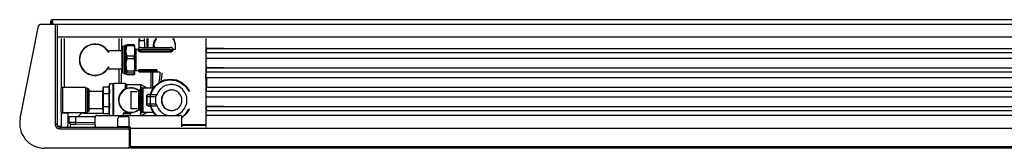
# Model space of a CAD drawing. Header units: millimetres. Extents: x -568 to 567, y 0 to 87.
# Tile 1 of 2: x -568 to 104, y 0 to 87. Entities that reach past the tile are written whole.
import ezdxf

# ---------------------------------------------------------------- set-up
doc = ezdxf.new("R2010")
doc.units = ezdxf.units.MM

# ---------------------------------------------------------------- blocks, each defined once
blk = doc.blocks.new('copertura_inferiore_griglia__44', base_point=(-85011.6, 64694.7))
at = {"color": 7, "linetype": 'Continuous'}
for p, q in [((-85011.6, 64695.3), (-85011.6, 64694.8)), ((-84108.6, 64695.3), (-84108.6, 64694.7))]:
    blk.add_line(p, q, dxfattribs=at)
blk = doc.blocks.new('212878B_MANIGLIA_GRIGLIA_ANTERIORE__45', base_point=(-85011.5, 64694.6))
at = {"color": 7, "linetype": 'Continuous'}
for p, q in [((-85011.5, 64694.7), (-85011.5, 64695.3)), ((-84108.7, 64694.6), (-84108.7, 64695.3))]:
    blk.add_line(p, q, dxfattribs=at)

msp = doc.modelspace()

# ---------------------------------------------------------------- linework, layer by layer
at = {"color": 7, "linetype": 'Continuous'}
for p, q in [((-545.17, 87.25), (-545.3, 87.25)), ((-545.17, 86.28), (-545.17, 87.25)), ((545.3, 87.25), (-545.17, 87.25)), ((-567.18, 19.99), (-554.64, 83.1)), ((-553.37, 84.14), (-543.36, 84.14)), ((-546.27, 84.14), (-546.27, 86.28)), ((-545.88, 84.14), (-545.88, 86.28)), ((-545.3, 86.86), (-545.17, 86.86)), ((-545.3, 86.28), (-545.3, 86.86)), ((-545.3, 84.14), (-545.3, 86.28)), ((-545.17, 86.28), (-545.17, 84.14)), ((-543.36, 84.14), (-542.06, 84.14)), ((-542.06, 84.14), (542.06, 84.14)), ((-542.06, 84.14), (-542.06, 84.13)), ((-542.06, 84.13), (-542.06, 84.11)), ((-542.06, 84.11), (-542.06, 82.85)), ((-492.87, 0.97), (-492.03, 0.97)), ((-492.36, 0.88), (-492.87, 0.88)), ((-492.36, 0.97), (-492.36, 0.88)), ((-492.36, 0.84), (-492.36, 0.88)), ((-492.03, 0.97), (-491.9, 0.97)), ((-492.03, 0.97), (-492.03, 0.84)), ((-492.03, 0.84), (-492.03, 0.52)), ((-492.03, 0.52), (-491.9, 0.52)), ((-491.9, 0), (-492.03, 0)), ((-491.9, 0.84), (-491.9, 0.97)), ((-491.9, 0), (-491.9, 0.84)), ((-491.9, 0), (491.9, 0)), ((-493.52, -0.19), (-550.61, -0.19))]:
    msp.add_line(p, q, dxfattribs=at)
at = {"color": 124, "linetype": 'Continuous'}
for p, q in [((-545.3, 86.28), (-545.17, 86.28)), ((-492.03, 0.84), (-491.9, 0.84))]:
    msp.add_line(p, q, dxfattribs=at)
at = {"color": 9, "linetype": 'Continuous'}
for p, q in [((-543.36, 84.14), (-543.36, 16.18)), ((-542.06, 82.85), (-542.06, 75.4)), ((-542.06, 75.4), (-542.06, 74.43)), ((542.06, 75.4), (-542.06, 75.4)), ((-542.06, 74.43), (-542.06, 16.18)), ((-539.02, 40.86), (-539.02, 74.43)), ((-537.08, 74.43), (-537.08, 41.2)), ((-499.95, 74.03), (-499.97, 70.14)), ((-499.95, 74.43), (-499.95, 74.03)), ((-498.21, 74.43), (-498.21, 66.34)), ((-486.26, 74.43), (-486.25, 73.19)), ((-485.88, 74.43), (-485.88, 73.43)), ((-482.75, 74.43), (-482.74, 73.47)), ((-480.77, 74.43), (-480.77, 73.26)), ((-480.56, 74.43), (-480.56, 73.13)), ((-480, 73), (-480, 74.43)), ((-475.03, 73.91), (-475.58, 73.01)), ((-474.61, 74.43), (-475.03, 73.91)), ((-474.59, 73.74), (-474.43, 74)), ((-474.43, 74), (-474.12, 74.43)), ((-462.25, 73.32), (-463.03, 74.43)), ((-462.95, 74.43), (-462.15, 73.26)), ((-440.45, 14.24), (-440.45, 74.43)), ((-499.97, 70.14), (-499.99, 68.45)), ((-499.99, 68.03), (-499.99, 66.34)), ((-497.21, 68.31), (-497.2, 68.49)), ((-497.21, 68.31), (-497.21, 60.6)), ((-497.2, 68.49), (-496.89, 69.15)), ((-496.89, 69.15), (-496.28, 69.54)), ((-496.28, 69.54), (-496.1, 69.56)), ((-496.1, 69.56), (-495.92, 69.68)), ((-494.94, 69.68), (-495.92, 69.68)), ((-495.92, 50.39), (-495.92, 69.68)), ((-494.86, 69.82), (-494.94, 69.68)), ((-494.94, 66.06), (-494.94, 69.68)), ((-494.94, 66.06), (-494.8, 67.8)), ((-494.8, 69.9), (-494.86, 69.82)), ((-494.39, 70.23), (-494.8, 69.9)), ((-494.8, 67.8), (-494.77, 67.98)), ((-494.77, 67.98), (-494.35, 69.64)), ((-494.35, 70.26), (-494.39, 70.23)), ((-489.59, 70.26), (-494.35, 70.26)), ((-494.35, 69.64), (-494.35, 70.26)), ((-494.35, 69.64), (-489.59, 69.64)), ((-489.54, 70.21), (-489.59, 70.26)), ((-489.59, 69.64), (-489.59, 70.26)), ((-489.59, 69.64), (-489.47, 69.01)), ((-489.3, 69.9), (-489.54, 70.21)), ((-489.47, 69.01), (-489.3, 67.78)), ((-489.25, 69.79), (-489.3, 69.9)), ((-489.3, 67.78), (-489.24, 66.9)), ((-489.25, 69.79), (-489.12, 69.42)), ((-489.12, 50.65), (-489.12, 69.42)), ((-489.02, 67.64), (-489.12, 67.81)), ((-488.88, 67.47), (-489.02, 67.64)), ((-489.02, 52.43), (-489.02, 67.64)), ((-488.46, 67.32), (-488.88, 67.47)), ((-488.46, 67.32), (-486.79, 67.32)), ((-488.46, 67.32), (-488.46, 62.82)), ((-486.79, 67.32), (-486.42, 67.45)), ((-486.79, 67.32), (-486.79, 66.48)), ((-486.42, 67.45), (-486.22, 67.8)), ((-486.22, 67.8), (-486.21, 67.89)), ((-486.21, 67.89), (-486.22, 67.66)), ((-486.22, 67.66), (-486.21, 67.42)), ((-486.21, 69.41), (-486.19, 68.11)), ((-486.21, 67.89), (-486.21, 68.09)), ((-486.21, 67.22), (-486.21, 67.42)), ((-486.21, 67.22), (-486.21, 66.99)), ((-486.18, 70.24), (-486.14, 71.36)), ((-486.14, 69.38), (-486.18, 70.24)), ((-486.14, 71.36), (-485.87, 73.11)), ((-485.95, 68.23), (-486.14, 69.38)), ((-485.88, 73.43), (-485.87, 73.11)), ((-485.87, 73.11), (-482.74, 73.14)), ((-484.91, 68.34), (-464.85, 68.34)), ((-482.74, 73.47), (-482.74, 73.14)), ((-482.74, 73.14), (-482.43, 71.39)), ((-482.39, 69.42), (-482.55, 68.34)), ((-482.43, 71.39), (-482.37, 70.28)), ((-482.37, 70.28), (-482.39, 69.42)), ((-480.77, 73.26), (-480.77, 69.43)), ((-480.77, 69.43), (-480.77, 68.34)), ((-480.56, 73.13), (-480.56, 69.5)), ((-480.56, 69.5), (-480.56, 68.34)), ((-480, 68.42), (-480, 73)), ((-476.44, 70.45), (-476.5, 69.56)), ((-476.5, 69.56), (-476.44, 68.71)), ((-476.39, 70.71), (-476.44, 70.45)), ((-476.26, 71.32), (-476.39, 70.74)), ((-476.39, 70.74), (-476.39, 70.71)), ((-476.08, 71.89), (-476.26, 71.32)), ((-475.58, 73.01), (-476.08, 71.89)), ((-475.85, 69.44), (-475.77, 70.52)), ((-475.85, 69.44), (-475.85, 68.34)), ((-475.85, 69.44), (-475.78, 68.41)), ((-475.77, 70.52), (-475.75, 70.64)), ((-475.75, 70.64), (-475.53, 71.61)), ((-475.53, 71.61), (-475.46, 71.81)), ((-475.46, 71.81), (-475.31, 72.26)), ((-475.31, 72.26), (-475.13, 72.69)), ((-475.13, 72.69), (-475.03, 72.9)), ((-475.03, 72.9), (-474.59, 73.74)), ((-463.55, 68.09), (-463.55, 67.89)), ((-463.55, 67.8), (-463.55, 67.89)), ((-463.55, 67.89), (-463.55, 67.66)), ((-463.35, 67.45), (-463.55, 67.8)), ((-463.55, 67.66), (-463.55, 67.42)), ((-463.55, 67.42), (-463.55, 67.22)), ((-463.55, 66.99), (-463.55, 67.22)), ((-462.97, 67.32), (-463.35, 67.45)), ((-462.97, 67.32), (-461.88, 67.32)), ((-462.97, 66.48), (-462.97, 67.32)), ((-461.61, 70.59), (-462.25, 73.32)), ((-462.15, 73.26), (-461.61, 70.59)), ((-461.88, 67.32), (-461.66, 67.28)), ((-461.66, 67.28), (-461.42, 67.13)), ((-461.61, 70.59), (-461.61, 67.25)), ((-440.44, 67.6), (440.44, 67.6)), ((-440.44, 67.6), (-440.44, 65.01)), ((-440.37, 68.32), (-440.37, 72.1)), ((-440.08, 67.79), (-440.08, 67.6)), ((-428.69, 67.67), (-439.72, 67.67)), ((-507.56, 66.34), (-497.78, 66.34)), ((-506.86, 64.85), (-506.81, 64.94)), ((-506.8, 65.12), (-506.83, 65.21)), ((-506.81, 64.94), (-506.79, 65.02)), ((-506.79, 65.04), (-506.8, 65.12)), ((-506.79, 65.02), (-506.79, 65.04)), ((-497.78, 66.34), (-497.37, 66.5)), ((-497.78, 66.34), (-497.78, 62.45)), ((-497.78, 62.45), (-497.78, 53.72)), ((-497.37, 66.5), (-497.22, 66.67)), ((-497.21, 66.68), (-497.22, 66.67)), ((-497.21, 60.6), (-497.21, 51.99)), ((-494.94, 56.53), (-494.94, 66.06)), ((-494.9, 65.14), (-494.94, 66.06)), ((-494.8, 64.31), (-494.9, 65.14)), ((-494.35, 62.48), (-494.8, 64.31)), ((-494.8, 58.61), (-494.35, 60.8)), ((-489.59, 62.48), (-494.35, 62.48)), ((-494.35, 60.8), (-494.35, 62.48)), ((-494.35, 60.8), (-489.59, 60.8)), ((-489.54, 62.75), (-489.59, 62.48)), ((-489.59, 60.8), (-489.59, 62.48)), ((-489.59, 60.8), (-489.47, 60.04)), ((-489.3, 64.34), (-489.54, 62.75)), ((-489.25, 64.91), (-489.3, 64.34)), ((-489.21, 66.06), (-489.25, 64.91)), ((-489.24, 66.9), (-489.21, 66.06)), ((-488.46, 62.82), (-488.46, 52.75)), ((-486.79, 66.48), (-486.71, 66.21)), ((-486.71, 66.21), (-486.65, 66.12)), ((-486.65, 66.12), (-486.48, 65.94)), ((-486.48, 65.94), (-486.26, 65.76)), ((-486.26, 65.76), (-485.98, 65.61)), ((-486.22, 66.9), (-486.21, 66.99)), ((-486.18, 66.82), (-486.21, 66.99)), ((-485.84, 66.3), (-486.18, 66.82)), ((-485.98, 65.61), (-485.65, 65.48)), ((-485.83, 66.29), (-485.84, 66.3)), ((-485.65, 66.15), (-485.83, 66.29)), ((-485.42, 66.02), (-485.65, 66.15)), ((-485.65, 65.48), (-485.48, 65.44)), ((-485.48, 65.44), (-484.91, 65.37)), ((-485.41, 66.02), (-485.42, 66.02)), ((-485.3, 65.98), (-485.41, 66.02)), ((-485.11, 65.93), (-485.3, 65.98)), ((-484.91, 65.91), (-485.11, 65.93)), ((-464.85, 66.97), (-484.91, 66.97)), ((-484.91, 66.97), (-484.91, 65.91)), ((-464.85, 65.91), (-484.91, 65.91)), ((-484.91, 65.37), (-484.91, 65.91)), ((-484.91, 65.37), (-464.85, 65.37)), ((-464.85, 66.97), (-464.85, 65.91)), ((-464.65, 65.93), (-464.85, 65.91)), ((-464.85, 65.37), (-464.85, 65.91)), ((-464.85, 65.37), (-464.28, 65.44)), ((-464.46, 65.98), (-464.65, 65.93)), ((-464.35, 66.02), (-464.46, 65.98)), ((-464.34, 66.02), (-464.35, 66.02)), ((-464.11, 66.15), (-464.34, 66.02)), ((-464.28, 65.44), (-464.11, 65.48)), ((-463.93, 66.29), (-464.11, 66.15)), ((-464.11, 65.48), (-463.78, 65.61)), ((-463.76, 66.47), (-463.93, 66.29)), ((-463.78, 65.61), (-463.5, 65.77)), ((-463.61, 66.74), (-463.76, 66.47)), ((-463.55, 66.99), (-463.61, 66.74)), ((-463.55, 66.9), (-463.55, 66.99)), ((-463.5, 65.77), (-463.28, 65.94)), ((-463.28, 65.94), (-463.11, 66.12)), ((-463.11, 66.12), (-463.05, 66.21)), ((-463.05, 66.21), (-462.97, 66.48)), ((-440.44, 65.01), (440.44, 65.01)), ((-440.44, 61.64), (-440.44, 65.01)), ((-440.44, 61.64), (-440.44, 61.05)), ((-440.44, 61.05), (-440.44, 61.03)), ((-440.44, 61.03), (440.44, 61.03)), ((-440.37, 55.18), (-440.37, 61.03)), ((-497.78, 53.72), (-507.56, 53.72)), ((-506.81, 55.13), (-506.86, 55.21)), ((-506.83, 54.86), (-506.8, 54.95)), ((-506.79, 55.04), (-506.81, 55.13)), ((-506.8, 54.95), (-506.79, 55.02)), ((-506.79, 55.02), (-506.79, 55.04)), ((-499.99, 53.72), (-499.99, 43.85)), ((-498.21, 53.72), (-498.21, 50.56)), ((-497.78, 53.72), (-497.37, 53.57)), ((-494.94, 56.53), (-494.84, 58.24)), ((-494.8, 54.44), (-494.94, 56.53)), ((-494.94, 50.5), (-494.94, 56.53)), ((-494.84, 58.24), (-494.8, 58.61)), ((-494.73, 53.99), (-494.8, 54.44)), ((-494.35, 52.25), (-494.73, 53.99)), ((-489.3, 54.47), (-489.54, 52.58)), ((-489.47, 60.04), (-489.3, 58.58)), ((-489.3, 58.58), (-489.24, 57.53)), ((-489.25, 55.15), (-489.3, 54.47)), ((-489.21, 56.53), (-489.25, 55.15)), ((-489.24, 57.53), (-489.21, 56.53)), ((-440.44, 54.46), (440.44, 54.46)), ((-440.44, 54.46), (-440.44, 51.87)), ((-440.08, 54.65), (-440.08, 54.46)), ((-428.69, 54.53), (-439.72, 54.53)), ((-498.21, 46.82), (-498.21, 50.56)), ((-497.37, 53.57), (-497.22, 53.39)), ((-497.22, 53.39), (-497.21, 53.38)), ((-497.2, 51.5), (-497.21, 51.99)), ((-496.89, 50.84), (-497.2, 51.5)), ((-496.28, 50.44), (-496.89, 50.84)), ((-495.92, 50.39), (-496.28, 50.44)), ((-495.92, 50.39), (-494.94, 50.39)), ((-494.94, 50.55), (-494.8, 50.84)), ((-494.94, 50.5), (-494.94, 50.55)), ((-494.85, 50.22), (-494.94, 50.5)), ((-494.94, 50.39), (-494.94, 50.5)), ((-494.85, 50.22), (-494.94, 50.39)), ((-494.8, 50.16), (-494.85, 50.22)), ((-494.8, 50.84), (-494.46, 51.12)), ((-494.61, 49.99), (-494.8, 50.16)), ((-494.35, 49.81), (-494.61, 49.99)), ((-494.46, 51.12), (-494.35, 51.19)), ((-489.59, 52.25), (-494.35, 52.25)), ((-494.35, 51.19), (-494.35, 52.25)), ((-494.35, 51.19), (-489.59, 51.19)), ((-489.59, 49.81), (-494.35, 49.81)), ((-489.54, 52.58), (-489.59, 52.25)), ((-489.59, 51.19), (-489.59, 52.25)), ((-489.59, 51.19), (-489.47, 51.07)), ((-489.54, 49.86), (-489.59, 49.81)), ((-489.3, 50.17), (-489.54, 49.86)), ((-489.47, 51.07), (-489.3, 50.83)), ((-489.3, 50.83), (-489.24, 50.66)), ((-489.25, 50.28), (-489.3, 50.17)), ((-489.25, 50.28), (-489.12, 50.65)), ((-489.21, 50.5), (-489.25, 50.28)), ((-489.24, 50.66), (-489.21, 50.5)), ((-489.12, 52.26), (-489.02, 52.43)), ((-488.88, 52.6), (-489.02, 52.43)), ((-488.46, 52.75), (-488.88, 52.6)), ((-488.46, 52.75), (-486.85, 52.75)), ((-486.77, 52.86), (-486.85, 52.79)), ((-486.85, 52.79), (-486.85, 52.75)), ((-486.85, 52.75), (-486.44, 52.6)), ((-486.71, 52.89), (-486.77, 52.86)), ((-486.54, 52.96), (-486.71, 52.89)), ((-486.3, 53.04), (-486.54, 52.96)), ((-486.44, 52.6), (-486.22, 52.22)), ((-486.02, 53.11), (-486.3, 53.04)), ((-486.22, 52.25), (-486.21, 52.14)), ((-486.22, 52.22), (-486.21, 52.14)), ((-486.21, 52.14), (-486.18, 52.21)), ((-486.21, 52.14), (-486.21, 51.98)), ((-486.18, 52.21), (-485.83, 52.51)), ((-485.68, 53.18), (-486.02, 53.11)), ((-485.83, 52.51), (-485.65, 52.6)), ((-485.5, 53.2), (-485.68, 53.18)), ((-485.65, 52.6), (-485.43, 52.68)), ((-484.91, 53.24), (-485.5, 53.2)), ((-485.43, 52.68), (-485.41, 52.69)), ((-485.41, 52.69), (-485.3, 52.71)), ((-485.3, 52.71), (-485.11, 52.74)), ((-485.11, 52.74), (-484.91, 52.76)), ((-473.91, 53.24), (-484.91, 53.24)), ((-484.91, 53.24), (-484.91, 52.76)), ((-484.91, 52.76), (-473.48, 52.76)), ((-484.91, 52.76), (-484.91, 51.73)), ((-484.91, 51.73), (-472.15, 51.73)), ((-478.23, 51.73), (-478.23, 40.85)), ((-476.96, 51.73), (-476.96, 40.86)), ((-472.31, 47.29), (-472.97, 44.14)), ((-471.94, 50.54), (-472.31, 47.29)), ((-471.91, 51.61), (-471.94, 50.54)), ((-470.75, 46.64), (-470.35, 50.23)), ((-470.35, 50.25), (-470.32, 51.02)), ((-470.35, 50.23), (-470.35, 50.25)), ((-440.57, 46.91), (-440.54, 50.02)), ((-440.54, 50.02), (-440.54, 50.39)), ((-440.44, 51.87), (440.44, 51.87)), ((-440.44, 48.5), (-440.44, 51.87)), ((-440.44, 47.89), (440.44, 47.89)), ((-440.08, 47.89), (-440.08, 41.32)), ((-539.19, 40.75), (-539.49, 40.09)), ((-538.58, 41.15), (-539.19, 40.75)), ((-538.21, 41.2), (-538.58, 41.15)), ((-522.68, 41.2), (-538.21, 41.2)), ((-538.21, 31.29), (-538.21, 41.2)), ((-522.57, 41.18), (-522.68, 41.2)), ((-522.68, 41.2), (-522.68, 23.85)), ((-522.4, 41.04), (-522.57, 41.18)), ((-522.36, 40.82), (-522.4, 41.04)), ((-522.37, 40.54), (-522.4, 41.04)), ((-522.38, 40.78), (-522.36, 40.82)), ((-522.38, 39.98), (-522.37, 40.54)), ((-522.37, 40.62), (-522.36, 40.82)), ((-522.37, 40.62), (-521.51, 40.62)), ((-521.4, 40.6), (-521.51, 40.62)), ((-521.51, 40.62), (-521.51, 24.44)), ((-521.35, 40.57), (-521.4, 40.6)), ((-520.49, 40.08), (-521.35, 40.57)), ((-521.35, 31.93), (-521.35, 40.57)), ((-510.5, 41.45), (-510.71, 40.29)), ((-510.71, 40.29), (-510.71, 39.29)), ((-510.69, 39.76), (-510.65, 40.35)), ((-510.65, 40.35), (-510.5, 41.45)), ((-510.5, 41.45), (-510.49, 41.49)), ((-510.49, 41.49), (-506.71, 41.49)), ((-506.71, 41.49), (-506.7, 41.45)), ((-506.7, 41.45), (-506.5, 40.29)), ((-506.7, 41.45), (-506.55, 40.35)), ((-506.55, 40.35), (-506.51, 39.76)), ((-506.5, 42.07), (-506.34, 42.98)), ((-506.5, 32.53), (-506.5, 42.07)), ((-506.46, 41.97), (-506.47, 41.55)), ((-506.47, 41.55), (-506.45, 41.02)), ((-506.41, 42.53), (-506.46, 41.97)), ((-506.45, 41.02), (-506.41, 40.57)), ((-506.34, 42.98), (-506.41, 42.53)), ((-506.41, 40.57), (-506.32, 39.99)), ((-506.2, 43.62), (-506.34, 42.98)), ((-503.69, 43.62), (-506.2, 43.62)), ((-503.46, 43.85), (-503.78, 43.53)), ((-503.78, 30.29), (-503.78, 43.53)), ((-495.63, 43.85), (-503.46, 43.85)), ((-503.46, 43.85), (-503.46, 32.53)), ((-498.21, 43.85), (-498.21, 46.82)), ((-495.63, 43.85), (-495.41, 43.81)), ((-495.63, 43.85), (-495.63, 41.69)), ((-495.63, 41.69), (-495.63, 39.89)), ((-495.41, 43.81), (-495.18, 43.66)), ((-494.91, 43.4), (-495.18, 43.66)), ((-495.18, 41.54), (-495.18, 43.66)), ((-495.18, 40.12), (-495.18, 41.54)), ((-494.87, 43.36), (-494.91, 43.4)), ((-494.91, 43.4), (-494.91, 41.32)), ((-494.91, 41.32), (-494.91, 40.26)), ((-494.45, 43.21), (-494.87, 43.36)), ((-494.45, 43.21), (-485.18, 43.21)), ((-494.45, 41.17), (-494.45, 43.21)), ((-494.45, 40.49), (-494.45, 41.17)), ((-485.8, 39), (-484.78, 40.78)), ((-485.07, 43.04), (-485.18, 43.21)), ((-485.18, 43.21), (-485.18, 43.06)), ((-485.18, 43.06), (-485.18, 41.92)), ((-485.18, 41.92), (-485.18, 40.07)), ((-484.96, 43.02), (-485.07, 43.04)), ((-484.86, 43.12), (-484.91, 43.04)), ((-484.86, 43.12), (-480.9, 40.83)), ((-484.86, 42.98), (-484.86, 43.12)), ((-484.86, 43.12), (-484.86, 42.98)), ((-484.86, 41.44), (-484.86, 42.98)), ((-484.86, 42.69), (-484.86, 41.84)), ((-484.86, 40.63), (-484.86, 41.44)), ((-484.78, 40.78), (-484.64, 40.94)), ((-484.78, 24.27), (-484.78, 40.78)), ((-483.91, 40.94), (-484.64, 40.94)), ((-484.64, 40.94), (-484.64, 24.11)), ((-483.91, 40.94), (-483.59, 40.62)), ((-483.91, 24.11), (-483.91, 40.94)), ((-483.5, 40.65), (-483.52, 40.45)), ((-483.5, 40.65), (-483.33, 40.94)), ((-483.33, 40.94), (-483.33, 40.81)), ((-483.33, 24.11), (-483.33, 40.94)), ((-483.33, 40.81), (-476.22, 40.86)), ((-477.76, 38.47), (-475.56, 41.89)), ((-476.57, 39.81), (-476.22, 40.35)), ((-476.22, 40.35), (-474.22, 42.69)), ((-475.56, 41.89), (-472.48, 44.56)), ((-474.22, 42.69), (-473.41, 43.38)), ((-473.41, 43.38), (-472.26, 44.21)), ((-472.48, 44.56), (-468.78, 46.25)), ((-472.26, 44.21), (-469.82, 45.46)), ((-471.12, 40.51), (-471.47, 40.18)), ((-470.07, 41.32), (-471.12, 40.51)), ((-471.04, 45.22), (-470.75, 46.64)), ((-468.54, 42.18), (-470.07, 41.32)), ((-469.82, 45.46), (-469.3, 45.65)), ((-469.82, 45.46), (-469.32, 45.64)), ((-469.32, 45.64), (-466.69, 46.17)), ((-469.3, 45.65), (-465.79, 46.38)), ((-468.78, 46.25), (-464.75, 46.83)), ((-467.95, 42.43), (-468.54, 42.18)), ((-465.53, 43.06), (-467.95, 42.43)), ((-466.69, 46.17), (-465.79, 46.38)), ((-465.79, 46.38), (-464.99, 46.41)), ((-465.79, 46.38), (-465.2, 46.4)), ((-464.83, 43.13), (-465.53, 43.06)), ((-465.2, 46.4), (-463.21, 46.18)), ((-464.99, 46.41), (-461.66, 46.06)), ((-463, 43.09), (-464.83, 43.13)), ((-464.75, 46.83), (-460.72, 46.25)), ((-463.21, 46.18), (-461.66, 46.06)), ((-462.36, 43), (-463, 43.09)), ((-461.09, 42.71), (-462.36, 43)), ((-461.66, 46.06), (-461.07, 45.9)), ((-459.36, 42.02), (-461.09, 42.71)), ((-461.07, 45.9), (-459.62, 45.26)), ((-460.72, 46.25), (-457.02, 44.56)), ((-459.62, 45.26), (-457.81, 44.55)), ((-457.65, 40.95), (-459.36, 42.02)), ((-457.81, 44.55), (-454.58, 41.97)), ((-456.64, 40.05), (-457.65, 40.95)), ((-457.02, 44.56), (-453.94, 41.89)), ((-454.58, 41.97), (-452.25, 38.55)), ((-453.94, 41.89), (-451.74, 38.47)), ((-440.44, 41.32), (440.44, 41.32)), ((-440.44, 41.32), (-440.44, 38.73)), ((-539.49, 40.09), (-539.51, 39.91)), ((-539.51, 39.91), (-539.51, 25.45)), ((-522.37, 39.55), (-522.38, 39.98)), ((-522.37, 38.52), (-522.37, 39.55)), ((-522.37, 36.6), (-522.37, 38.52)), ((-522.37, 29.06), (-522.37, 36.6)), ((-520.44, 40.02), (-520.49, 40.08)), ((-520.49, 40.08), (-520.49, 24.97)), ((-520.41, 39.61), (-520.44, 40.02)), ((-520.41, 25.2), (-520.41, 39.61)), ((-511.03, 38.35), (-520.41, 38.35)), ((-510.82, 38.43), (-511.03, 38.35)), ((-511.03, 38.35), (-511.03, 35.44)), ((-511.03, 35.44), (-511.03, 26.7)), ((-510.71, 38.62), (-510.82, 38.43)), ((-510.71, 39.29), (-510.69, 39.76)), ((-510.49, 37.08), (-510.71, 39.29)), ((-510.71, 39.29), (-510.71, 32.6)), ((-510.71, 38.68), (-510.71, 38.62)), ((-510.71, 32.6), (-510.65, 34.76)), ((-510.65, 34.76), (-510.6, 35.76)), ((-510.6, 35.76), (-510.49, 37.08)), ((-510.49, 37.08), (-506.71, 37.08)), ((-506.5, 39.29), (-506.71, 37.08)), ((-506.71, 37.08), (-506.61, 35.76)), ((-506.61, 35.76), (-506.55, 34.76)), ((-506.55, 34.76), (-506.5, 32.6)), ((-506.51, 39.76), (-506.5, 39.29)), ((-506.46, 35.06), (-506.47, 33.93)), ((-506.47, 33.93), (-506.45, 32.52)), ((-506.41, 36.55), (-506.46, 35.06)), ((-506.34, 37.77), (-506.41, 36.55)), ((-506.2, 39.47), (-506.34, 37.77)), ((-506.32, 39.99), (-506.2, 39.47)), ((-491.71, 38.16), (-491.71, 38.46)), ((-491.71, 38.46), (-487.5, 38.46)), ((-487.5, 38.16), (-491.71, 38.16)), ((-491.71, 38.16), (-491.71, 26.89)), ((-486.86, 39.2), (-486.34, 38.68)), ((-486.36, 38.68), (-486.85, 38.68)), ((-486.74, 39.36), (-486.12, 38.74)), ((-486.33, 38.69), (-486.36, 38.68)), ((-486.36, 26.38), (-486.36, 38.68)), ((-486.12, 38.74), (-486.33, 38.69)), ((-486.05, 38.74), (-486.12, 38.74)), ((-486.03, 38.74), (-486.05, 38.74)), ((-485.95, 38.76), (-486.03, 38.74)), ((-485.8, 39), (-485.95, 38.76)), ((-485.8, 39), (-485.8, 26.05)), ((-481.01, 35.49), (-481.06, 35.12)), ((-481.06, 35.12), (-480.88, 35.12)), ((-481.06, 35.12), (-481.06, 29.94)), ((-480.98, 35.56), (-481.01, 35.49)), ((-480.96, 35.61), (-480.98, 35.56)), ((-480.84, 35.84), (-480.96, 35.61)), ((-480.82, 35.49), (-480.88, 35.12)), ((-480.88, 35.12), (-478.63, 35.12)), ((-480.88, 35.12), (-480.88, 29.94)), ((-480.48, 36.19), (-480.84, 35.84)), ((-480.8, 35.56), (-480.82, 35.49)), ((-480.66, 35.84), (-480.8, 35.56)), ((-480.5, 36.03), (-480.66, 35.84)), ((-480.3, 36.19), (-480.5, 36.03)), ((-480.41, 36.24), (-480.48, 36.19)), ((-480.26, 36.31), (-480.41, 36.24)), ((-480.23, 36.24), (-480.3, 36.19)), ((-480.14, 36.35), (-480.26, 36.31)), ((-479.96, 36.35), (-480.23, 36.24)), ((-479.77, 36.41), (-480.14, 36.35)), ((-479.59, 36.41), (-479.96, 36.35)), ((-479.77, 36.41), (-479.59, 36.41)), ((-479.59, 36.41), (-477.44, 36.41)), ((-478.58, 35.49), (-478.63, 35.12)), ((-478.63, 35.12), (-474.73, 35.12)), ((-478.63, 35.12), (-478.63, 29.94)), ((-478.56, 35.56), (-478.58, 35.49)), ((-478.43, 35.84), (-478.56, 35.56)), ((-478.52, 36.41), (-477.76, 38.47)), ((-478.28, 36.03), (-478.43, 35.84)), ((-478.1, 36.19), (-478.28, 36.03)), ((-478.04, 36.24), (-478.1, 36.19)), ((-478.08, 36.41), (-478.02, 36.62)), ((-477.79, 36.35), (-478.04, 36.24)), ((-478.02, 36.62), (-476.57, 39.81)), ((-477.44, 36.41), (-477.79, 36.35)), ((-477.44, 36.41), (-474.63, 36.41)), ((-474.71, 35.2), (-474.73, 35.12)), ((-474.73, 29.94), (-474.73, 35.12)), ((-474.68, 35.28), (-474.71, 35.2)), ((-474.57, 35.42), (-474.68, 35.28)), ((-474.63, 36.41), (-474.46, 36.36)), ((-474.43, 35.52), (-474.57, 35.42)), ((-474.46, 36.36), (-474.35, 36.24)), ((-474.36, 35.56), (-474.43, 35.52)), ((-474.27, 35.6), (-474.36, 35.56)), ((-474.35, 36.24), (-474.33, 36.21)), ((-474.33, 36.21), (-474.29, 36.09)), ((-474.29, 36.09), (-474.26, 35.87)), ((-473.17, 38.07), (-474.27, 35.6)), ((-474.26, 35.87), (-474.27, 35.6)), ((-473.08, 38.21), (-473.17, 38.07)), ((-471.47, 40.18), (-473.08, 38.21)), ((-463.87, 39.45), (-464.06, 39.45)), ((-456.23, 39.63), (-456.64, 40.05)), ((-455.08, 38.07), (-456.23, 39.63)), ((-454.68, 37.37), (-455.08, 38.07)), ((-454.22, 36.33), (-454.68, 37.37)), ((-453.69, 34.47), (-454.22, 36.33)), ((-453.65, 34.2), (-453.69, 34.47)), ((-453.52, 32.53), (-453.65, 34.2)), ((-440.44, 38.73), (440.44, 38.73)), ((-440.44, 35.36), (-440.44, 38.73)), ((-440.44, 35.36), (-440.44, 34.77)), ((-440.44, 34.77), (-440.44, 34.76)), ((-440.44, 34.76), (440.44, 34.76)), ((-440.37, 28.9), (-440.37, 34.76)), ((-538.21, 23.85), (-538.21, 31.29)), ((-522.37, 25.83), (-522.37, 29.06)), ((-521.35, 24.48), (-521.35, 31.93)), ((-510.71, 32.52), (-510.71, 32.6)), ((-510.71, 32.6), (-510.71, 25.84)), ((-510.65, 30.44), (-510.71, 32.52)), ((-510.71, 25.84), (-510.66, 26.86)), ((-510.66, 26.86), (-510.65, 26.93)), ((-510.58, 29.27), (-510.65, 30.44)), ((-510.65, 26.93), (-510.49, 28.11)), ((-510.49, 28.11), (-510.58, 29.27)), ((-510.49, 28.11), (-506.71, 28.11)), ((-506.62, 29.27), (-506.71, 28.11)), ((-506.71, 28.11), (-506.55, 26.93)), ((-506.55, 30.44), (-506.62, 29.27)), ((-506.5, 32.52), (-506.55, 30.44)), ((-506.55, 26.93), (-506.54, 26.86)), ((-506.54, 26.86), (-506.5, 25.84)), ((-506.5, 32.6), (-506.5, 32.52)), ((-506.5, 22.98), (-506.5, 32.53)), ((-506.45, 32.52), (-506.41, 31.31)), ((-506.41, 31.31), (-506.32, 29.77)), ((-506.34, 27.31), (-506.41, 26.55)), ((-506.2, 28.38), (-506.34, 27.31)), ((-506.32, 29.77), (-506.2, 28.38)), ((-503.78, 23.13), (-503.78, 30.29)), ((-503.46, 32.53), (-503.46, 22.85)), ((-491.71, 26.89), (-491.71, 26.59)), ((-491.71, 26.89), (-487.5, 26.89)), ((-481.06, 29.94), (-480.88, 29.94)), ((-481.01, 29.56), (-481.06, 29.94)), ((-480.98, 29.5), (-481.01, 29.56)), ((-480.96, 29.44), (-480.98, 29.5)), ((-480.84, 29.22), (-480.96, 29.44)), ((-480.88, 29.94), (-480.82, 29.56)), ((-480.88, 29.94), (-478.63, 29.94)), ((-480.48, 28.86), (-480.84, 29.22)), ((-480.82, 29.56), (-480.8, 29.5)), ((-480.8, 29.5), (-480.66, 29.22)), ((-480.66, 29.22), (-480.5, 29.02)), ((-480.5, 29.02), (-480.3, 28.86)), ((-480.41, 28.82), (-480.48, 28.86)), ((-480.26, 28.74), (-480.41, 28.82)), ((-480.3, 28.86), (-480.23, 28.82)), ((-480.14, 28.7), (-480.26, 28.74)), ((-480.23, 28.82), (-479.96, 28.7)), ((-479.77, 28.64), (-480.14, 28.7)), ((-479.96, 28.7), (-479.59, 28.64)), ((-479.77, 28.64), (-479.59, 28.64)), ((-479.59, 28.64), (-477.44, 28.64)), ((-478.58, 29.56), (-478.63, 29.94)), ((-478.63, 29.94), (-474.73, 29.94)), ((-478.56, 29.5), (-478.58, 29.56)), ((-478.43, 29.22), (-478.56, 29.5)), ((-477.76, 26.58), (-478.52, 28.64)), ((-478.28, 29.02), (-478.43, 29.22)), ((-478.1, 28.86), (-478.28, 29.02)), ((-478.04, 28.82), (-478.1, 28.86)), ((-478.02, 28.43), (-478.08, 28.64)), ((-477.79, 28.7), (-478.04, 28.82)), ((-476.57, 25.24), (-478.02, 28.43)), ((-477.44, 28.64), (-477.79, 28.7)), ((-477.44, 28.64), (-474.63, 28.64)), ((-474.73, 29.94), (-474.71, 29.85)), ((-474.71, 29.85), (-474.68, 29.77)), ((-474.68, 29.77), (-474.57, 29.63)), ((-474.46, 28.69), (-474.63, 28.64)), ((-474.57, 29.63), (-474.43, 29.53)), ((-474.35, 28.82), (-474.46, 28.69)), ((-474.43, 29.53), (-474.36, 29.49)), ((-474.36, 29.49), (-474.27, 29.46)), ((-474.33, 28.84), (-474.35, 28.82)), ((-474.29, 28.96), (-474.33, 28.84)), ((-474.26, 29.19), (-474.29, 28.96)), ((-474.27, 29.46), (-474.26, 29.19)), ((-474.27, 29.46), (-473.17, 26.98)), ((-473.17, 26.98), (-473.08, 26.85)), ((-473.08, 26.85), (-471.47, 24.87)), ((-456.24, 25.42), (-455.08, 26.97)), ((-455.08, 26.97), (-454.68, 27.68)), ((-454.68, 27.68), (-454.22, 28.72)), ((-454.22, 28.72), (-453.69, 30.59)), ((-453.69, 30.59), (-453.65, 30.85)), ((-453.65, 30.85), (-453.52, 32.53)), ((-440.44, 28.18), (440.44, 28.18)), ((-440.44, 28.18), (-440.44, 25.6)), ((-440.08, 28.38), (-440.08, 28.18)), ((-428.69, 28.26), (-439.72, 28.26)), ((-539.51, 25.45), (-539.49, 24.96)), ((-539.49, 24.96), (-539.19, 24.3)), ((-539.19, 24.3), (-538.58, 23.91)), ((-539.02, 14.76), (-539.02, 24.19)), ((-539.02, 23.98), (-538.69, 23.98)), ((-539.02, 23.81), (-534.49, 23.81)), ((-538.58, 23.91), (-538.21, 23.85)), ((-522.68, 23.85), (-538.21, 23.85)), ((-534.49, 23.85), (-534.49, 23.81)), ((-534.49, 15.66), (-534.49, 23.81)), ((-533.76, 21.49), (-529.23, 21.49)), ((-533.69, 17.5), (-533.76, 21.49)), ((-529.23, 21.49), (-515.97, 21.49)), ((-529.16, 17.44), (-529.23, 21.49)), ((-527.7, 21.49), (-526.38, 22.81)), ((-524.09, 23.75), (-510.53, 23.75)), ((-522.68, 23.85), (-522.57, 23.87)), ((-522.57, 23.87), (-522.4, 24.02)), ((-522.4, 24.02), (-522.38, 24.27)), ((-522.4, 24.02), (-522.36, 24.23)), ((-522.38, 24.27), (-522.37, 24.44)), ((-522.37, 25.5), (-522.37, 25.83)), ((-522.37, 24.69), (-522.37, 25.5)), ((-522.37, 24.52), (-522.37, 24.69)), ((-522.36, 24.23), (-522.37, 24.52)), ((-522.37, 24.44), (-521.51, 24.44)), ((-521.45, 24.54), (-521.51, 24.44)), ((-521.4, 24.55), (-521.45, 24.54)), ((-521.37, 24.56), (-521.4, 24.55)), ((-521.35, 24.48), (-521.37, 24.56)), ((-521.35, 24.48), (-520.49, 24.97)), ((-521.35, 24.57), (-521.35, 24.48)), ((-520.44, 25.12), (-520.49, 24.97)), ((-520.41, 25.2), (-520.44, 25.12)), ((-511.03, 26.7), (-520.41, 26.7)), ((-516.17, 15.34), (-516.17, 20.84)), ((-514.88, 22.14), (-458.25, 22.14)), ((-510.82, 26.63), (-511.03, 26.7)), ((-510.71, 26.43), (-510.82, 26.63)), ((-510.71, 26.75), (-510.71, 26.43)), ((-510.69, 25.27), (-510.71, 25.84)), ((-510.71, 25.84), (-510.71, 24.76)), ((-510.71, 24.76), (-510.5, 23.61)), ((-510.65, 24.74), (-510.69, 25.27)), ((-510.49, 23.56), (-510.65, 24.74)), ((-510.5, 23.61), (-510.49, 23.56)), ((-510.49, 23.56), (-506.71, 23.56)), ((-506.55, 24.74), (-506.71, 23.56)), ((-506.71, 23.56), (-506.7, 23.61)), ((-506.5, 24.76), (-506.7, 23.61)), ((-506.68, 23.75), (-506.5, 23.75)), ((-506.51, 25.27), (-506.55, 24.74)), ((-506.5, 25.84), (-506.51, 25.27)), ((-506.5, 22.98), (-506.35, 22.14)), ((-506.46, 25.62), (-506.47, 24.91)), ((-506.47, 24.91), (-506.45, 24.03)), ((-506.41, 26.55), (-506.46, 25.62)), ((-506.45, 24.03), (-506.41, 23.27)), ((-506.41, 23.27), (-506.32, 22.3)), ((-506.32, 22.3), (-506.29, 22.14)), ((-503.78, 22.14), (-503.78, 23.13)), ((-503.46, 22.85), (-503.46, 22.14)), ((-499.31, 21.36), (-494.17, 21.36)), ((-497.03, 23.12), (-497.05, 22.14)), ((-496.97, 23.44), (-497.03, 23.12)), ((-493.52, 23.12), (-497.03, 23.12)), ((-496.55, 23.95), (-496.97, 23.44)), ((-495.94, 24.08), (-496.55, 23.95)), ((-493.89, 24.08), (-495.94, 24.08)), ((-492.92, 24.08), (-493.89, 24.08)), ((-491.95, 23.12), (-493.52, 23.12)), ((-492.92, 24.08), (-492.44, 23.95)), ((-492.44, 23.95), (-492.01, 23.44)), ((-492.01, 23.44), (-491.95, 23.12)), ((-491.93, 22.14), (-491.95, 23.12)), ((-487.5, 26.59), (-491.71, 26.59)), ((-486.32, 26.39), (-486.86, 25.85)), ((-486.36, 26.38), (-486.85, 26.38)), ((-486.09, 26.35), (-486.74, 25.69)), ((-486.24, 26.41), (-486.36, 26.38)), ((-485.95, 26.29), (-486.24, 26.41)), ((-485.8, 26.05), (-485.95, 26.29)), ((-485.8, 26.05), (-484.78, 24.27)), ((-485.18, 24.98), (-485.18, 24.1)), ((-485.18, 24.1), (-485.18, 22.43)), ((-485.18, 22.43), (-485.18, 22.14)), ((-484.86, 24.17), (-484.86, 24.42)), ((-484.86, 22.36), (-484.86, 24.17)), ((-484.86, 22.14), (-484.86, 22.36)), ((-484.78, 24.27), (-484.64, 24.11)), ((-484.64, 24.11), (-483.91, 24.11)), ((-484.51, 22.14), (-480.9, 24.22)), ((-483.91, 24.11), (-483.59, 24.44)), ((-483.33, 24.11), (-483.5, 24.4)), ((-476.22, 24.19), (-483.33, 24.24)), ((-483.33, 24.24), (-483.33, 24.11)), ((-475.56, 23.16), (-477.76, 26.58)), ((-476.22, 24.7), (-476.57, 25.24)), ((-474.22, 22.37), (-476.22, 24.7)), ((-474.38, 22.14), (-475.56, 23.16)), ((-473.95, 22.14), (-474.22, 22.37)), ((-471.47, 24.87), (-471.12, 24.54)), ((-471.12, 24.54), (-470.07, 23.74)), ((-470.07, 23.74), (-468.54, 22.87)), ((-468.54, 22.87), (-467.95, 22.62)), ((-467.95, 22.62), (-466.07, 22.14)), ((-464.06, 25.54), (-463.87, 25.54)), ((-461.99, 22.14), (-461.11, 22.34)), ((-461.11, 22.34), (-459.36, 23.03)), ((-459.36, 23.03), (-459.29, 23.07)), ((-459.29, 23.07), (-457.66, 24.1)), ((-457.66, 24.1), (-456.64, 25)), ((-457.01, 21.15), (-456.29, 21.72)), ((-453.94, 23.16), (-456.95, 20.55)), ((-456.95, 14.5), (-456.95, 20.84)), ((-456.64, 25), (-456.24, 25.42)), ((-456.29, 21.72), (-454.58, 23.09)), ((-454.58, 23.09), (-452.25, 26.51)), ((-451.74, 26.58), (-453.94, 23.16)), ((-440.44, 25.6), (440.44, 25.6)), ((-440.44, 22.22), (-440.44, 25.6)), ((-440.44, 22.22), (440.44, 22.22)), ((-440.44, 22.22), (-440.44, 21.63)), ((-440.44, 21.63), (-440.44, 21.62)), ((-440.37, 16.76), (-440.37, 21.62)), ((-542.1, 16.18), (-543.36, 16.18)), ((-542.1, 16.18), (-542.06, 16.18)), ((-541.5, 14.76), (-539.02, 14.76)), ((-540.12, 14.24), (-492.87, 14.24)), ((-540.12, 14.2), (-540.12, 14.24)), ((-540.12, 14.2), (-540.12, 12.94)), ((-535.06, 14.29), (-535.14, 14.24)), ((-533.67, 17.3), (-533.69, 17.5)), ((-533.49, 17.47), (-533.69, 17.5)), ((-533.69, 17.5), (-533.67, 17.3)), ((-533.63, 17.13), (-533.67, 17.3)), ((-533.67, 17.3), (-533.63, 17.13)), ((-533.63, 17.13), (-533.59, 17.02)), ((-533.59, 17.02), (-533.52, 16.88)), ((-533.52, 16.88), (-533.47, 16.8)), ((-532.92, 17.45), (-533.49, 17.47)), ((-533.47, 16.8), (-533.31, 16.61)), ((-533.23, 16.53), (-533.31, 16.61)), ((-533.31, 16.61), (-533.23, 16.53)), ((-533.12, 16.45), (-533.23, 16.53)), ((-533.23, 16.53), (-533.12, 16.45)), ((-532.95, 15.88), (-533.2, 14.65)), ((-533.2, 14.65), (-533.2, 14.24)), ((-532.9, 16.33), (-533.12, 16.45)), ((-533.12, 16.45), (-532.9, 16.33)), ((-532.69, 16.27), (-532.95, 15.88)), ((-531.67, 17.43), (-532.92, 17.45)), ((-532.9, 16.33), (-532.84, 16.31)), ((-532.84, 16.31), (-532.78, 16.29)), ((-532.78, 16.29), (-532.42, 16.23)), ((-532.42, 16.23), (-529.18, 16.17)), ((-529.16, 17.44), (-531.67, 17.43)), ((-529.18, 16.17), (-529.16, 17.44)), ((-516.17, 15.94), (-529.18, 16.17)), ((-516.17, 17.22), (-529.16, 17.44)), ((-515.8, 14.42), (-515.52, 14.24)), ((-500.61, 14.56), (-500.61, 20.06)), ((-500.61, 14.56), (-492.87, 14.56)), ((-500.61, 14.56), (-500.61, 14.24)), ((-492.87, 14.56), (-492.87, 20.06)), ((-492.87, 14.56), (-492.87, 14.24)), ((-492.87, 12.94), (-492.87, 14.24)), ((-492.55, 14.04), (-492.87, 14.04)), ((-492.03, 14.24), (-491.9, 14.24)), ((-491.9, 13.72), (-492.03, 13.72)), ((-491.9, 13.4), (-491.9, 14.24)), ((-456.95, 15.89), (-456.61, 15.89)), ((-440.45, 15.34), (-456.95, 15.34)), ((-456.61, 15.89), (-440.98, 15.88)), ((-451.97, 15.34), (-451.97, 15.4)), ((-540.12, 12.94), (-492.87, 12.94)), ((-492.87, 13.36), (-492.36, 13.36)), ((-492.87, 13.27), (-492.03, 13.27)), ((-492.87, 12.94), (-492.87, 0.45)), ((-492.36, 13.36), (-492.36, 13.4)), ((-492.36, 13.36), (-492.36, 13.27)), ((-491.9, 13.27), (-492.03, 13.27)), ((-492.03, 0.97), (-492.03, 13.27)), ((-491.9, 13.27), (-491.9, 13.4)), ((-491.9, 13.4), (491.9, 13.4)), ((491.9, 0.84), (-491.9, 0.84))]:
    msp.add_line(p, q, dxfattribs=at)
at = {"color": 7, "linetype": 'Continuous'}
for centre, radius, start, end in [((-545.3, 86.28), 0.971, 90, 180), ((-553.37, 82.85), 1.29, 90, 168.76222), ((-545.3, 86.28), 0.583, 90, 180), ((-550.61, 16.7), 16.89, 168.76222, 270), ((-493.52, 0.45), 0.647, 270, 360), ((-492.03, 0.84), 0.841, 180, 270), ((-492.03, 0.84), 0.324, 180, 270)]:
    msp.add_arc(centre, radius, start, end, dxfattribs=at)
at = {"color": 9, "linetype": 'Continuous'}
for centre, radius, start, end in [((-516.17, 60.03), 10.68, 28.96816, 331.03184), ((-516.17, 60.03), 10.49, 27.35531, 332.64469), ((-439.72, 68.32), 0.647, 180, 270), ((-439.72, 55.18), 0.647, 180, 270), ((-491.71, 32.53), 8.45, 54.00007, 288.00002), ((-491.71, 32.53), 8.25, 54.00004, 287.99998), ((-439.72, 28.9), 0.647, 180, 270), ((-524.09, 20.52), 3.24, 90, 135), ((-514.88, 20.84), 1.29, 90, 180), ((-499.31, 20.06), 1.29, 90, 180), ((-494.17, 20.06), 1.29, 360, 90), ((-491.71, 32.53), 8.25, 288.00004, 306.00003), ((-491.71, 32.53), 8.45, 288.00013, 306.00006), ((-458.25, 20.84), 1.29, 0, 90), ((-540.12, 16.18), 3.24, 180, 270), ((-540.12, 16.18), 1.98, 179.99999, 270.00001), ((-536.43, 15.66), 1.94, 315.00089, 0.0005), ((-514.88, 15.34), 1.29, 179.99995, 224.99993), ((-492.03, 13.4), 0.841, 90, 180), ((-492.03, 13.4), 0.324, 90, 180)]:
    msp.add_arc(centre, radius, start, end, dxfattribs=at)
for points in [[(-499.99, 68.45), (-499.99, 68.36), (-499.99, 68.25), (-499.99, 68.14), (-499.99, 68.03)], [(-486.25, 73.19), (-486.24, 72.28), (-486.23, 71.33), (-486.22, 70.37), (-486.21, 69.41)], [(-484.91, 68.34), (-485.25, 68.33), (-485.56, 68.31), (-485.83, 68.27), (-486.03, 68.22), (-486.16, 68.16), (-486.21, 68.09)], [(-486.21, 67.22), (-486.16, 67.16), (-486.03, 67.1), (-485.83, 67.05), (-485.56, 67.01), (-485.25, 66.98), (-484.91, 66.97)], [(-463.55, 68.09), (-463.6, 68.16), (-463.73, 68.22), (-463.93, 68.27), (-464.2, 68.31), (-464.51, 68.33), (-464.85, 68.34)], [(-464.85, 66.97), (-464.51, 66.98), (-464.2, 67.01), (-463.93, 67.05), (-463.73, 67.1), (-463.6, 67.16), (-463.55, 67.22)], [(-497.22, 66.64), (-497.22, 66.66), (-497.22, 66.67)], [(-497.22, 66.67), (-497.22, 66.66), (-497.22, 66.6), (-497.22, 66.51), (-497.22, 66.37), (-497.22, 66.2), (-497.22, 65.98), (-497.22, 65.73), (-497.22, 65.45), (-497.22, 65.13), (-497.22, 64.77), (-497.22, 64.29), (-497.22, 63.77), (-497.22, 63.21), (-497.22, 62.62), (-497.22, 61.79), (-497.22, 60.94), (-497.22, 60.06), (-497.22, 59.19), (-497.22, 58.33), (-497.22, 57.5), (-497.22, 56.91), (-497.22, 56.35), (-497.22, 55.82), (-497.22, 55.34), (-497.22, 54.98), (-497.22, 54.66), (-497.22, 54.37), (-497.22, 54.11), (-497.22, 53.89), (-497.22, 53.69), (-497.22, 53.52), (-497.22, 53.39)], [(-486.79, 66.48), (-486.66, 66.49), (-486.53, 66.53), (-486.42, 66.6), (-486.32, 66.68), (-486.25, 66.79), (-486.22, 66.9)], [(-463.55, 66.9), (-463.51, 66.79), (-463.44, 66.68), (-463.35, 66.6), (-463.23, 66.53), (-463.11, 66.49), (-462.97, 66.48)], [(-486.22, 52.25), (-486.26, 52.4), (-486.34, 52.53), (-486.44, 52.64), (-486.56, 52.72), (-486.71, 52.77), (-486.85, 52.79)], [(-486.21, 51.98), (-486.16, 51.91), (-486.03, 51.85), (-485.83, 51.8), (-485.56, 51.76), (-485.25, 51.74), (-484.91, 51.73)], [(-464.06, 39.45), (-465.41, 39.32), (-466.7, 38.92), (-467.89, 38.28), (-468.94, 37.42), (-469.8, 36.36), (-470.44, 35.16), (-470.83, 33.85), (-470.96, 32.5)], [(-463.87, 39.45), (-465.22, 39.32), (-466.52, 38.92), (-467.71, 38.28), (-468.75, 37.42), (-469.61, 36.36), (-470.25, 35.16), (-470.64, 33.85), (-470.78, 32.5)], [(-463.87, 25.54), (-462.53, 25.67), (-461.23, 26.07), (-460.04, 26.71), (-458.99, 27.58), (-458.14, 28.63), (-457.5, 29.83), (-457.11, 31.14), (-456.97, 32.5), (-457.11, 33.85), (-457.5, 35.16), (-458.14, 36.36), (-458.99, 37.42), (-460.04, 38.28), (-461.23, 38.92), (-462.53, 39.32), (-463.87, 39.45)], [(-470.96, 32.5), (-470.83, 31.14), (-470.44, 29.83), (-469.8, 28.63), (-468.94, 27.58), (-467.89, 26.71), (-466.7, 26.07), (-465.41, 25.67), (-464.06, 25.54)], [(-470.78, 32.5), (-470.64, 31.14), (-470.25, 29.83), (-469.61, 28.63), (-468.75, 27.58), (-467.71, 26.71), (-466.52, 26.07), (-465.22, 25.67), (-463.87, 25.54)]]:
    msp.add_spline(points, degree=3, dxfattribs=at)

# ---------------------------------------------------------------- block references
at = {"color": 9, "xscale": 0.6472349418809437, "yscale": 0.6472349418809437, "zscale": 0.6472349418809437}
for name, p in [('copertura_inferiore_griglia__44', (-492.29, 0.56)), ('212878B_MANIGLIA_GRIGLIA_ANTERIORE__45', (-492.23, 0.53))]:
    msp.add_blockref(name, p, dxfattribs=at)

doc.saveas('drawing.dxf')
